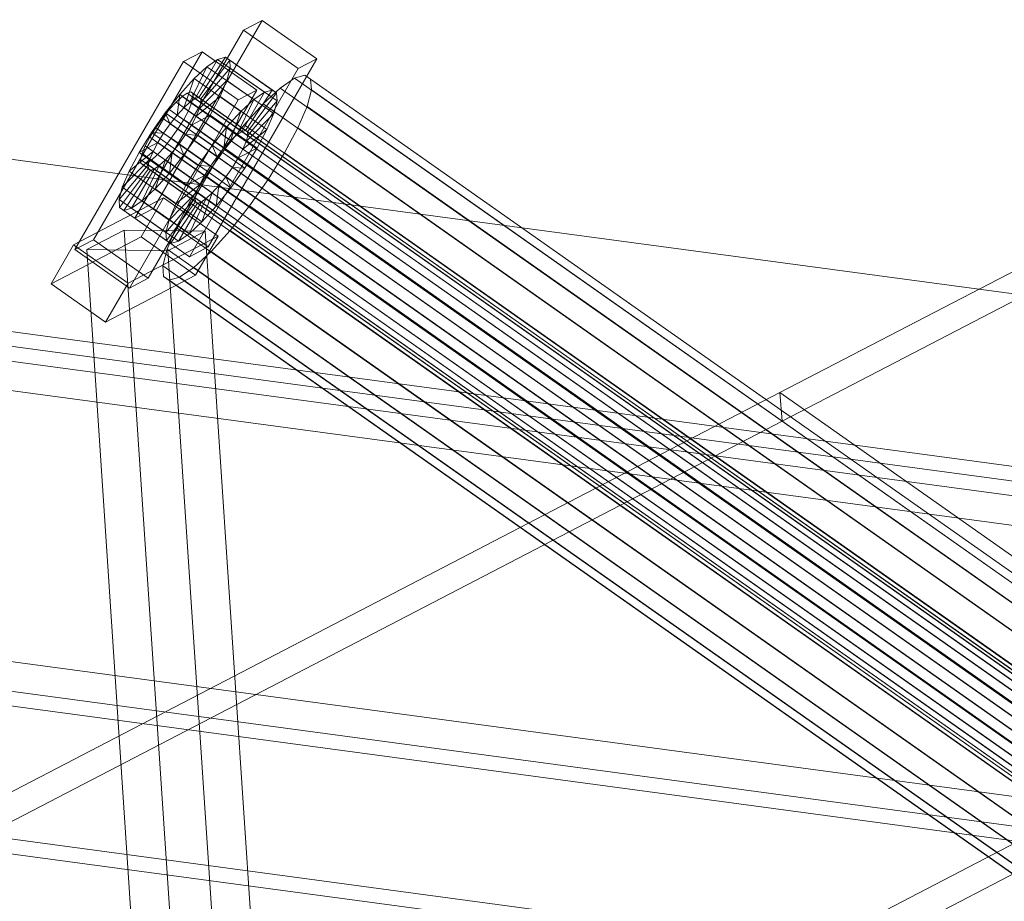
# Model space of a CAD drawing. Header units: millimetres. Extents: x -4738 to 65662, y -68080 to 6847.
# Tile 42 of 256: x -3879 to -3677, y -35123 to -34942. Entities that reach past the tile are written whole.
import ezdxf

# ---------------------------------------------------------------- set-up
doc = ezdxf.new("R2010")
doc.units = ezdxf.units.MM
for name, color, linetype, lineweight in [('COTAS_P', 1, 'Continuous', 0), ('frontal_C09', 7, 'Continuous', 0), ('frontal_C10', 7, 'Continuous', 0)]:
    doc.layers.add(name, color=color, linetype=linetype, lineweight=lineweight)
doc.dimstyles.new('R19_100', dxfattribs={"dimtxt": 250, "dimasz": 150, "dimexe": 150, "dimexo": 80, "dimgap": 100, "dimtad": 1, "dimtih": 1, "dimtoh": 1, "dimdsep": 46, "dimcen": 0.09, "dimadec": 0, "dimazin": 0, "dimtfac": 1, "dimtdec": 4, "dimtofl": 0, "dimtmove": 0, "dimatfit": 3, "dimfxl": 1, "dimtolj": 1, "dimtzin": 0, "dimarcsym": 0})

# ---------------------------------------------------------------- blocks, each defined once
blk = doc.blocks.new('DIM_R30_46')
at = {"layer": 'COTAS_P'}
for p, q in [((-4100, -35030), (-4219.91, -35921.98)), ((140, -35600), (20.09, -36491.98)), ((-4219.91, -35921.98), (-4065.25, -35897.36)), ((20.09, -36491.98), (-4219.91, -35921.98)), ((-4219.91, -35921.98), (-4077.24, -35986.56)), ((20.09, -36491.98), (-122.58, -36427.39)), ((20.09, -36491.98), (-134.57, -36516.59))]:
    blk.add_line(p, q, dxfattribs=at)
blk.add_text('4278.14 P', height=250, rotation=172.3434, dxfattribs=at).set_placement((-2113.24, -36306.08))

msp = doc.modelspace()

# ---------------------------------------------------------------- linework, layer by layer
at = {"layer": 'frontal_C09'}
for p, q in [((92.26, -35504.79), (-4028.81, -34950.779)), ((147.061, -35547.473), (-4092.939, -34977.473)), ((146.662, -35550.446), (-4093.338, -34980.446)), ((87.596, -35539.478), (-4033.473, -34985.467)), ((77.286, -35541.119), (-4023.962, -34989.772)), ((76.886, -35544.093), (-4024.362, -34992.746)), ((-3520.75, -35060.448), (-3994.629, -34996.743)), ((47.154, -35540.095), (-3994.629, -34996.743)), ((-3521.55, -35066.395), (-3995.429, -35002.689)), ((46.354, -35546.042), (-3995.429, -35002.689)), ((207.511, -35623.202), (-4171.241, -35034.549)), ((206.711, -35629.148), (-4172.041, -35040.495)), ((206.311, -35632.121), (-4172.44, -35043.468)), ((133.338, -35649.554), (-4106.662, -35079.554)), ((132.939, -35652.527), (-4107.061, -35082.527))]:
    msp.add_line(p, q, dxfattribs=at)
at = {"layer": 'frontal_C10'}
for p, q in [((-3723.437, -35018.463), (-3348.158, -34823.48)), ((-3347.691, -34829.36), (-3722.97, -35024.343)), ((-3829.445, -34942.249), (-3851.696, -34980.764)), ((-3829.445, -34942.249), (-3833.283, -34944.254)), ((-3818.264, -34950.119), (-3829.445, -34942.249)), ((-3855.534, -34982.769), (-3833.283, -34944.254)), ((-3833.283, -34944.254), (-3822.102, -34952.123)), ((-3841.727, -34948.664), (-3863.978, -34987.179)), ((-3841.727, -34948.664), (-3845.565, -34950.669)), ((-3830.546, -34956.534), (-3841.727, -34948.664)), ((-3867.816, -34989.184), (-3845.565, -34950.669)), ((-3845.565, -34950.669), (-3834.384, -34958.539)), ((-3838.561, -34950.231), (-3843.196, -34958.255)), ((-3836.973, -34949.764), (-3842.444, -34958.034)), ((-3836.094, -34950.369), (-3842.028, -34958.32)), ((-3838.561, -34950.231), (-3840.748, -34951.736)), ((-3840.515, -34988.634), (-3818.264, -34950.119)), ((-3836.973, -34949.764), (-3838.561, -34950.231)), ((-3828.977, -34956.976), (-3838.561, -34950.231)), ((-3836.094, -34950.369), (-3836.973, -34949.764)), ((-3827.39, -34956.51), (-3836.973, -34949.764)), ((-3835.984, -34952.003), (-3836.094, -34950.369)), ((-3826.511, -34957.114), (-3836.094, -34950.369)), ((-3822.102, -34952.123), (-3818.264, -34950.119)), ((-3822.102, -34952.123), (-3844.354, -34990.638)), ((-3840.748, -34951.736), (-3844.232, -34958.968)), ((-3840.748, -34951.736), (-3843.387, -34954.178)), ((-3835.984, -34952.003), (-3841.976, -34959.094)), ((-3831.165, -34958.481), (-3840.748, -34951.736)), ((-3836.649, -34954.555), (-3835.984, -34952.003)), ((-3826.4, -34958.748), (-3835.984, -34952.003)), ((-3843.387, -34954.178), (-3846.297, -34957.39)), ((-3843.387, -34954.178), (-3845.482, -34960.124)), ((-3833.803, -34960.923), (-3843.387, -34954.178)), ((-3836.649, -34954.555), (-3842.291, -34960.303)), ((-3838.045, -34957.851), (-3836.649, -34954.555)), ((-3827.066, -34961.3), (-3836.649, -34954.555)), ((-3822.816, -34954.089), (-3825.74, -34956.102)), ((-3820.694, -34953.466), (-3822.816, -34954.089)), ((-3643.127, -35080.564), (-3822.816, -34954.089)), ((-3819.519, -34954.274), (-3820.694, -34953.466)), ((-3641.005, -35079.94), (-3820.694, -34953.466)), ((-3819.371, -34956.458), (-3819.519, -34954.274)), ((-3639.83, -35080.748), (-3819.519, -34954.274)), ((-3852.797, -34995.049), (-3830.546, -34956.534)), ((-3844.042, -34956.91), (-3844.794, -34957.131)), ((-3843.625, -34957.196), (-3844.042, -34956.91)), ((-3635.602, -35103.62), (-3844.042, -34956.91)), ((-3834.384, -34958.539), (-3830.546, -34956.534)), ((-3832.861, -34964.779), (-3827.39, -34956.51)), ((-3825.74, -34956.102), (-3829.268, -34959.366)), ((-3828.977, -34956.976), (-3827.39, -34956.51)), ((-3827.39, -34956.51), (-3826.511, -34957.114)), ((-3646.051, -35082.576), (-3825.74, -34956.102)), ((-3820.26, -34959.87), (-3819.371, -34956.458)), ((-3639.682, -35082.932), (-3819.371, -34956.458)), ((-3834.384, -34958.539), (-3856.636, -34997.054)), ((-3846.297, -34957.39), (-3849.28, -34961.152)), ((-3845.83, -34957.844), (-3847.08, -34959)), ((-3846.297, -34957.39), (-3846.861, -34961.646)), ((-3836.713, -34964.135), (-3846.297, -34957.39)), ((-3844.794, -34957.131), (-3845.83, -34957.844)), ((-3637.39, -35104.554), (-3845.83, -34957.844)), ((-3636.354, -35103.841), (-3844.794, -34957.131)), ((-3844.232, -34958.968), (-3843.196, -34958.255)), ((-3843.888, -34959.179), (-3843.573, -34957.97)), ((-3843.573, -34957.97), (-3843.625, -34957.196)), ((-3635.186, -35103.906), (-3843.625, -34957.196)), ((-3635.133, -35104.68), (-3843.573, -34957.97)), ((-3843.196, -34958.255), (-3842.444, -34958.034)), ((-3843.196, -34958.255), (-3833.613, -34965)), ((-3838.045, -34957.851), (-3842.952, -34961.864)), ((-3842.444, -34958.034), (-3842.028, -34958.32)), ((-3842.444, -34958.034), (-3832.861, -34964.779)), ((-3842.028, -34958.32), (-3841.976, -34959.094)), ((-3842.028, -34958.32), (-3832.445, -34965.065)), ((-3840.076, -34961.667), (-3838.045, -34957.851)), ((-3828.461, -34964.597), (-3838.045, -34957.851)), ((-3834.649, -34965.713), (-3831.165, -34958.481)), ((-3833.803, -34960.923), (-3831.165, -34958.481)), ((-3833.613, -34965), (-3828.977, -34956.976)), ((-3832.445, -34965.065), (-3826.511, -34957.114)), ((-3832.392, -34965.839), (-3826.4, -34958.748)), ((-3831.165, -34958.481), (-3828.977, -34956.976)), ((-3826.4, -34958.748), (-3827.066, -34961.3)), ((-3826.511, -34957.114), (-3826.4, -34958.748)), ((-3848.458, -34960.522), (-3849.871, -34962.304)), ((-3847.08, -34959), (-3848.458, -34960.522)), ((-3640.018, -35107.232), (-3848.458, -34960.522)), ((-3638.64, -35105.711), (-3847.08, -34959)), ((-3846.861, -34961.646), (-3845.482, -34960.124)), ((-3845.511, -34962.548), (-3844.549, -34960.74)), ((-3845.482, -34960.124), (-3844.232, -34958.968)), ((-3845.482, -34960.124), (-3835.899, -34966.87)), ((-3844.549, -34960.74), (-3843.888, -34959.179)), ((-3636.11, -35107.451), (-3844.549, -34960.74)), ((-3844.232, -34958.968), (-3834.649, -34965.713)), ((-3635.448, -35105.889), (-3843.888, -34959.179)), ((-3842.291, -34960.303), (-3842.952, -34961.864)), ((-3841.976, -34959.094), (-3842.291, -34960.303)), ((-3842.291, -34960.303), (-3832.707, -34967.048)), ((-3841.976, -34959.094), (-3832.392, -34965.839)), ((-3836.713, -34964.135), (-3833.803, -34960.923)), ((-3835.899, -34966.87), (-3833.803, -34960.923)), ((-3829.268, -34959.366), (-3833.158, -34963.659)), ((-3649.578, -35085.84), (-3829.268, -34959.366)), ((-3822.126, -34964.277), (-3820.26, -34959.87)), ((-3640.571, -35086.344), (-3820.26, -34959.87)), ((-3849.28, -34961.152), (-3852.133, -34965.21)), ((-3849.871, -34962.304), (-3851.222, -34964.226)), ((-3641.431, -35109.014), (-3849.871, -34962.304)), ((-3849.28, -34961.152), (-3848.274, -34963.428)), ((-3839.697, -34967.898), (-3849.28, -34961.152)), ((-3848.274, -34963.428), (-3846.861, -34961.646)), ((-3846.861, -34961.646), (-3837.277, -34968.391)), ((-3846.709, -34964.478), (-3845.511, -34962.548)), ((-3845.511, -34962.548), (-3637.072, -35109.258)), ((-3843.914, -34963.672), (-3840.076, -34961.667)), ((-3842.952, -34961.864), (-3843.914, -34963.672)), ((-3842.952, -34961.864), (-3833.369, -34968.61)), ((-3842.604, -34965.743), (-3840.076, -34961.667)), ((-3840.076, -34961.667), (-3830.493, -34968.413)), ((-3832.707, -34967.048), (-3827.066, -34961.3)), ((-3827.066, -34961.3), (-3828.461, -34964.597)), ((-3851.222, -34964.226), (-3852.42, -34966.156)), ((-3642.783, -35110.936), (-3851.222, -34964.226)), ((-3849.625, -34965.35), (-3848.274, -34963.428)), ((-3848.274, -34963.428), (-3838.69, -34970.173)), ((-3848.06, -34966.4), (-3846.709, -34964.478)), ((-3638.269, -35111.189), (-3846.709, -34964.478)), ((-3843.914, -34963.672), (-3845.112, -34965.603)), ((-3834.331, -34970.417), (-3843.914, -34963.672)), ((-3839.697, -34967.898), (-3836.713, -34964.135)), ((-3837.277, -34968.391), (-3836.713, -34964.135)), ((-3833.158, -34963.659), (-3837.146, -34968.69)), ((-3832.861, -34964.779), (-3833.613, -34965)), ((-3833.369, -34968.61), (-3828.461, -34964.597)), ((-3653.469, -35090.134), (-3833.158, -34963.659)), ((-3832.445, -34965.065), (-3832.861, -34964.779)), ((-3828.461, -34964.597), (-3830.493, -34968.413)), ((-3824.842, -34969.378), (-3822.126, -34964.277)), ((-3642.437, -35090.751), (-3822.126, -34964.277)), ((-3852.133, -34965.21), (-3854.661, -34969.285)), ((-3852.42, -34966.156), (-3853.382, -34967.964)), ((-3643.98, -35112.867), (-3852.42, -34966.156)), ((-3852.133, -34965.21), (-3849.625, -34965.35)), ((-3842.549, -34971.955), (-3852.133, -34965.21)), ((-3850.823, -34967.281), (-3849.625, -34965.35)), ((-3849.625, -34965.35), (-3840.042, -34972.095)), ((-3849.473, -34968.183), (-3848.06, -34966.4)), ((-3639.62, -35113.111), (-3848.06, -34966.4)), ((-3845.112, -34965.603), (-3846.463, -34967.525)), ((-3845.457, -34969.8), (-3842.604, -34965.743)), ((-3842.604, -34965.743), (-3845.112, -34965.603)), ((-3845.112, -34965.603), (-3835.528, -34972.348)), ((-3833.021, -34972.488), (-3842.604, -34965.743)), ((-3835.899, -34966.87), (-3837.277, -34968.391)), ((-3834.649, -34965.713), (-3835.899, -34966.87)), ((-3833.613, -34965), (-3834.649, -34965.713)), ((-3832.707, -34967.048), (-3832.392, -34965.839)), ((-3832.392, -34965.839), (-3832.445, -34965.065)), ((-3854.661, -34969.285), (-3850.823, -34967.281)), ((-3853.382, -34967.964), (-3854.043, -34969.525)), ((-3644.942, -35114.674), (-3853.382, -34967.964)), ((-3851.785, -34969.088), (-3850.823, -34967.281)), ((-3850.852, -34969.704), (-3849.473, -34968.183)), ((-3850.823, -34967.281), (-3841.239, -34974.026)), ((-3641.034, -35114.893), (-3849.473, -34968.183)), ((-3846.463, -34967.525), (-3847.876, -34969.307)), ((-3845.457, -34969.8), (-3846.463, -34967.525)), ((-3846.463, -34967.525), (-3836.879, -34974.27)), ((-3842.549, -34971.955), (-3839.697, -34967.898)), ((-3837.146, -34968.69), (-3840.96, -34974.114)), ((-3838.69, -34970.173), (-3839.697, -34967.898)), ((-3837.277, -34968.391), (-3838.69, -34970.173)), ((-3657.457, -35095.164), (-3837.146, -34968.69)), ((-3830.493, -34968.413), (-3834.331, -34970.417)), ((-3834.331, -34970.417), (-3833.369, -34968.61)), ((-3833.369, -34968.61), (-3832.707, -34967.048)), ((-3830.493, -34968.413), (-3833.021, -34972.488)), ((-3858.088, -34976.398), (-3852.446, -34970.65)), ((-3856.692, -34973.101), (-3851.785, -34969.088)), ((-3854.661, -34969.285), (-3856.692, -34973.101)), ((-3845.077, -34976.031), (-3854.661, -34969.285)), ((-3854.043, -34969.525), (-3854.358, -34970.734)), ((-3854.358, -34970.734), (-3854.306, -34971.508)), ((-3645.919, -35117.445), (-3854.358, -34970.734)), ((-3645.604, -35116.236), (-3854.043, -34969.525)), ((-3853.138, -34971.574), (-3852.102, -34970.861)), ((-3852.761, -34971.859), (-3852.446, -34970.65)), ((-3852.446, -34970.65), (-3851.785, -34969.088)), ((-3852.446, -34970.65), (-3842.863, -34977.395)), ((-3852.102, -34970.861), (-3850.852, -34969.704)), ((-3643.662, -35117.571), (-3852.102, -34970.861)), ((-3851.785, -34969.088), (-3842.201, -34975.834)), ((-3851.35, -34976.775), (-3849.254, -34970.828)), ((-3642.412, -35116.415), (-3850.852, -34969.704)), ((-3849.254, -34970.828), (-3850.504, -34971.985)), ((-3847.876, -34969.307), (-3849.254, -34970.828)), ((-3849.254, -34970.828), (-3839.671, -34977.574)), ((-3848.44, -34973.563), (-3847.876, -34969.307)), ((-3848.44, -34973.563), (-3845.457, -34969.8)), ((-3847.876, -34969.307), (-3838.293, -34976.052)), ((-3835.873, -34976.546), (-3845.457, -34969.8)), ((-3838.69, -34970.173), (-3840.042, -34972.095)), ((-3835.528, -34972.348), (-3834.331, -34970.417)), ((-3828.221, -34974.826), (-3824.842, -34969.378)), ((-3824.842, -34969.378), (-3645.152, -35095.853)), ((-3858.753, -34978.95), (-3852.761, -34971.859)), ((-3858.642, -34980.584), (-3852.709, -34972.633)), ((-3857.763, -34981.188), (-3852.292, -34972.919)), ((-3856.176, -34980.722), (-3851.541, -34972.698)), ((-3854.306, -34971.508), (-3853.89, -34971.795)), ((-3645.866, -35118.219), (-3854.306, -34971.508)), ((-3853.989, -34979.217), (-3850.504, -34971.985)), ((-3853.89, -34971.795), (-3853.138, -34971.574)), ((-3645.45, -35118.505), (-3853.89, -34971.795)), ((-3644.698, -35118.284), (-3853.138, -34971.574)), ((-3852.761, -34971.859), (-3843.178, -34978.604)), ((-3852.709, -34972.633), (-3852.761, -34971.859)), ((-3852.709, -34972.633), (-3843.125, -34979.378)), ((-3852.292, -34972.919), (-3852.709, -34972.633)), ((-3851.541, -34972.698), (-3852.292, -34972.919)), ((-3852.292, -34972.919), (-3842.709, -34979.664)), ((-3850.504, -34971.985), (-3851.541, -34972.698)), ((-3851.541, -34972.698), (-3841.957, -34979.443)), ((-3850.504, -34971.985), (-3840.921, -34978.73)), ((-3845.077, -34976.031), (-3842.549, -34971.955)), ((-3840.042, -34972.095), (-3842.549, -34971.955)), ((-3840.042, -34972.095), (-3841.239, -34974.026)), ((-3836.879, -34974.27), (-3835.528, -34972.348)), ((-3833.021, -34972.488), (-3835.873, -34976.546)), ((-3835.528, -34972.348), (-3833.021, -34972.488)), ((-3856.692, -34973.101), (-3858.088, -34976.398)), ((-3847.109, -34979.847), (-3856.692, -34973.101)), ((-3851.35, -34976.775), (-3848.44, -34973.563)), ((-3838.856, -34980.308), (-3848.44, -34973.563)), ((-3841.239, -34974.026), (-3845.077, -34976.031)), ((-3840.96, -34974.114), (-3844.339, -34979.562)), ((-3841.239, -34974.026), (-3842.201, -34975.834)), ((-3661.27, -35100.588), (-3840.96, -34974.114)), ((-3838.293, -34976.052), (-3836.879, -34974.27)), ((-3836.879, -34974.27), (-3835.873, -34976.546)), ((-3832.035, -34980.251), (-3828.221, -34974.826)), ((-3648.532, -35101.301), (-3828.221, -34974.826)), ((-3858.088, -34976.398), (-3858.753, -34978.95)), ((-3848.504, -34983.143), (-3858.088, -34976.398)), ((-3853.989, -34979.217), (-3851.35, -34976.775)), ((-3841.767, -34983.52), (-3851.35, -34976.775)), ((-3842.201, -34975.834), (-3847.109, -34979.847)), ((-3847.109, -34979.847), (-3845.077, -34976.031)), ((-3842.201, -34975.834), (-3842.863, -34977.395)), ((-3839.671, -34977.574), (-3838.293, -34976.052)), ((-3838.293, -34976.052), (-3838.856, -34980.308)), ((-3835.873, -34976.546), (-3838.856, -34980.308)), ((-3849.618, -34978.558), (-3868.041, -34988.181)), ((-3849.17, -34985.695), (-3858.753, -34978.95)), ((-3858.753, -34978.95), (-3858.642, -34980.584)), ((-3849.618, -34978.558), (-3854.253, -34986.582)), ((-3838.437, -34986.427), (-3849.618, -34978.558)), ((-3843.178, -34978.604), (-3849.17, -34985.695)), ((-3842.863, -34977.395), (-3848.504, -34983.143)), ((-3840.921, -34978.73), (-3844.405, -34985.962)), ((-3842.863, -34977.395), (-3843.178, -34978.604)), ((-3843.178, -34978.604), (-3843.125, -34979.378)), ((-3841.957, -34979.443), (-3840.921, -34978.73)), ((-3839.671, -34977.574), (-3841.767, -34983.52)), ((-3840.921, -34978.73), (-3839.671, -34977.574)), ((-3849.059, -34987.329), (-3858.642, -34980.584)), ((-3858.642, -34980.584), (-3857.763, -34981.188)), ((-3857.763, -34981.188), (-3856.176, -34980.722)), ((-3856.176, -34980.722), (-3853.989, -34979.217)), ((-3846.593, -34987.467), (-3856.176, -34980.722)), ((-3855.534, -34982.769), (-3851.696, -34980.764)), ((-3844.405, -34985.962), (-3853.989, -34979.217)), ((-3851.696, -34980.764), (-3840.515, -34988.634)), ((-3843.125, -34979.378), (-3849.059, -34987.329)), ((-3848.504, -34983.143), (-3847.109, -34979.847)), ((-3842.709, -34979.664), (-3848.18, -34987.934)), ((-3844.339, -34979.562), (-3847.055, -34984.664)), ((-3841.957, -34979.443), (-3846.593, -34987.467)), ((-3664.65, -35106.037), (-3844.339, -34979.562)), ((-3843.125, -34979.378), (-3842.709, -34979.664)), ((-3842.709, -34979.664), (-3841.957, -34979.443)), ((-3838.856, -34980.308), (-3841.767, -34983.52)), ((-3836.023, -34985.281), (-3832.035, -34980.251)), ((-3652.346, -35106.725), (-3832.035, -34980.251)), ((-3848.18, -34987.934), (-3857.763, -34981.188)), ((-3844.354, -34990.638), (-3855.534, -34982.769)), ((-3849.17, -34985.695), (-3848.504, -34983.143)), ((-3847.055, -34984.664), (-3848.921, -34989.07)), ((-3667.365, -35111.138), (-3847.055, -34984.664)), ((-3841.767, -34983.52), (-3844.405, -34985.962)), ((-3872.676, -34996.205), (-3854.253, -34986.582)), ((-3857.704, -34985.174), (-3865.361, -34989.184)), ((-3841.117, -34985.424), (-3857.704, -34985.174)), ((-3857.704, -34985.174), (-3844.471, -35183.675)), ((-3856.86, -34996.05), (-3838.437, -34986.427)), ((-3854.253, -34986.582), (-3843.073, -34994.451)), ((-3849.059, -34987.329), (-3849.17, -34985.695)), ((-3848.773, -34989.434), (-3841.117, -34985.424)), ((-3844.405, -34985.962), (-3846.593, -34987.467)), ((-3843.073, -34994.451), (-3838.437, -34986.427)), ((-3827.884, -35183.925), (-3841.117, -34985.424)), ((-3839.913, -34989.574), (-3836.023, -34985.281)), ((-3656.334, -35111.755), (-3836.023, -34985.281)), ((-3872.676, -34996.205), (-3868.041, -34988.181)), ((-3868.041, -34988.181), (-3856.86, -34996.05)), ((-3867.816, -34989.184), (-3863.978, -34987.179)), ((-3863.978, -34987.179), (-3852.797, -34995.049)), ((-3848.921, -34989.07), (-3849.81, -34992.482)), ((-3848.18, -34987.934), (-3849.059, -34987.329)), ((-3669.231, -35115.545), (-3848.921, -34989.07)), ((-3846.593, -34987.467), (-3848.18, -34987.934)), ((-3840.515, -34988.634), (-3844.354, -34990.638)), ((-3856.636, -34997.054), (-3867.816, -34989.184)), ((-3865.361, -34989.184), (-3848.773, -34989.434)), ((-3852.127, -35187.685), (-3865.361, -34989.184)), ((-3835.54, -35187.935), (-3848.773, -34989.434)), ((-3843.441, -34992.839), (-3839.913, -34989.574)), ((-3660.224, -35116.049), (-3839.913, -34989.574)), ((-3849.81, -34992.482), (-3849.662, -34994.667)), ((-3670.12, -35118.957), (-3849.81, -34992.482)), ((-3846.365, -34994.851), (-3843.441, -34992.839)), ((-3663.751, -35119.313), (-3843.441, -34992.839)), ((-3843.073, -34994.451), (-3861.496, -35004.074)), ((-3852.797, -34995.049), (-3856.636, -34997.054)), ((-3849.662, -34994.667), (-3848.487, -34995.474)), ((-3669.973, -35121.141), (-3849.662, -34994.667)), ((-3848.487, -34995.474), (-3846.365, -34994.851)), ((-3666.676, -35121.326), (-3846.365, -34994.851)), ((-3861.496, -35004.074), (-3872.676, -34996.205)), ((-3856.86, -34996.05), (-3861.496, -35004.074)), ((-3668.798, -35121.949), (-3848.487, -34995.474)), ((-4098.715, -35213.446), (-3723.437, -35018.463)), ((-3723.437, -35018.463), (-3627.602, -35085.916)), ((-3723.437, -35018.463), (-3722.97, -35024.343)), ((-3722.97, -35024.343), (-4098.249, -35219.326)), ((-3627.136, -35091.796), (-3722.97, -35024.343)), ((-4002.881, -35280.899), (-3627.602, -35085.916)), ((-3627.136, -35091.796), (-4002.414, -35286.779))]:
    msp.add_line(p, q, dxfattribs=at)

# ---------------------------------------------------------------- dimensions: what is measured, and where the dimension line sits
at = {"layer": 'COTAS_P'}
dim = msp.add_aligned_dim(p1=(140, -35600), p2=(-4100, -35030), distance=900, text='<> P', dimstyle='R19_100', dxfattribs=at)
dim.commit()
dim.dimension.update_dxf_attribs({"geometry": 'DIM_R30_46', "text_midpoint": (-2099.912, -36206.976)})

doc.saveas('drawing.dxf')
